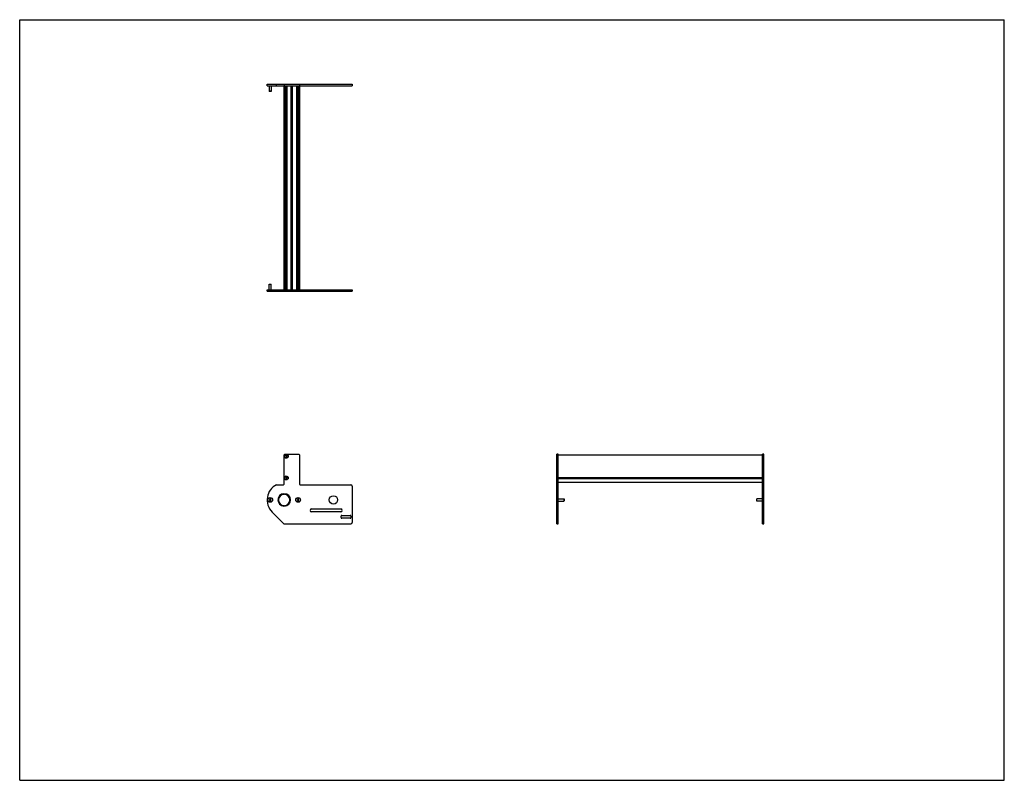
# Model space of a CAD drawing. Header units: inches. Extents: x 0 to 88, y 0 to 68.
import ezdxf

# ---------------------------------------------------------------- set-up
doc = ezdxf.new("R2010")
doc.units = ezdxf.units.IN
doc.header["$LTSCALE"] = 4.84
doc.header["$MEASUREMENT"] = 0
doc.layers.get('0').update_dxf_attribs({"linetype": 'CONTINUOUS'})
for name, color, linetype in [('350667_BL6', 7, 'CONTINUOUS'), ('350668_BL2', 7, 'CONTINUOUS'), ('350669_18_BL7', 7, 'CONTINUOUS'), ('930412M_BL1', 7, 'CONTINUOUS'), ('930412M_BL3', 7, 'CONTINUOUS'), ('930412M_BL8', 7, 'CONTINUOUS'), ('930516M_BL0', 7, 'CONTINUOUS'), ('930516M_BL4', 7, 'CONTINUOUS'), ('930516M_BL5', 7, 'CONTINUOUS'), ('930516M_BL9', 7, 'CONTINUOUS')]:
    doc.layers.add(name, color=color, linetype=linetype)

# ---------------------------------------------------------------- blocks, each defined once
blk = doc.blocks.new('930516M_BL0', base_point=(22.388, 34.618))
at = {"layer": '930516M_BL0', "color": 7, "linetype": 'CONTINUOUS'}
for p, q in [((22.29, 44.362), (22.297, 44.37)), ((22.29, 44.362), (22.486, 44.362)), ((22.29, 43.863), (22.29, 44.362)), ((22.297, 44.37), (22.479, 44.37)), ((22.486, 44.362), (22.479, 44.37)), ((22.486, 43.863), (22.486, 44.362)), ((22.388, 25.132), (22.329, 25.098)), ((22.329, 25.098), (22.329, 25.03)), ((22.329, 25.03), (22.388, 24.995)), ((22.447, 25.098), (22.388, 25.132)), ((22.388, 24.995), (22.447, 25.03)), ((22.447, 25.03), (22.447, 25.098))]:
    blk.add_line(p, q, dxfattribs=at)
blk.add_circle((22.388, 25.064), 0.197, dxfattribs=at)
blk = doc.blocks.new('930412M_BL1', base_point=(23.821, 36.514))
at = {"layer": '930412M_BL1', "color": 7, "linetype": 'CONTINUOUS'}
for p, q in [((23.778, 44.216), (23.864, 44.216)), ((23.778, 44.208), (23.864, 44.208)), ((23.821, 29.026), (23.772, 28.998)), ((23.772, 28.998), (23.772, 28.941)), ((23.772, 28.941), (23.821, 28.913)), ((23.87, 28.998), (23.821, 29.026)), ((23.821, 28.913), (23.87, 28.941)), ((23.87, 28.941), (23.87, 28.998))]:
    blk.add_line(p, q, dxfattribs=at)
blk.add_circle((23.821, 28.97), 0.157, dxfattribs=at)
blk = doc.blocks.new('350668_BL2', base_point=(35.127, 33.398))
at = {"layer": '350668_BL2', "color": 7, "linetype": 'CONTINUOUS'}
for p, q in [((22.114, 43.863), (29.727, 43.863)), ((22.114, 43.738), (22.114, 43.863)), ((22.114, 43.738), (23.637, 43.738)), ((22.948, 43.738), (22.948, 43.863)), ((23.638, 43.863), (23.638, 43.738)), ((23.638, 43.738), (29.727, 43.738)), ((25.004, 43.863), (25.004, 43.738)), ((29.727, 43.863), (29.727, 43.738)), ((23.638, 26.483), (23.638, 29.097)), ((23.698, 29.157), (24.944, 29.157)), ((25.004, 29.097), (25.004, 26.483)), ((48.016, 22.933), (48.016, 29.157)), ((48.141, 29.157), (48.016, 29.157)), ((48.141, 22.933), (48.141, 29.157)), ((22.948, 26.423), (23.578, 26.423)), ((25.064, 26.423), (29.602, 26.423)), ((48.141, 26.423), (48.016, 26.423)), ((23.608, 25.625), (23.608, 25.563)), ((23.668, 25.563), (23.668, 25.625)), ((29.727, 26.298), (29.727, 23.058)), ((23.577, 22.969), (22.56, 23.986)), ((23.608, 24.565), (23.608, 24.502)), ((23.668, 24.502), (23.668, 24.565)), ((26.075, 24.259), (28.7, 24.259)), ((28.7, 24.009), (26.075, 24.009)), ((23.665, 22.933), (29.602, 22.933)), ((28.727, 23.493), (28.727, 23.623)), ((28.787, 23.683), (29.542, 23.683)), ((29.542, 23.433), (28.787, 23.433)), ((29.602, 23.623), (29.602, 23.493)), ((48.016, 22.933), (48.141, 22.933))]:
    blk.add_line(p, q, dxfattribs=at)
for centre, radius in [((23.821, 28.97), 0.175), ((23.821, 27.032), 0.175), ((22.388, 25.064), 0.21), ((24.888, 25.064), 0.21), ((28.042, 25.064), 0.375)]:
    blk.add_circle(centre, radius, dxfattribs=at)
for centre, radius, start, end in [((23.698, 29.097), 0.06, 90, 180), ((24.944, 29.097), 0.06, 0, 90), ((23.638, 25.064), 1.524, 116.90826, 225), ((23.578, 26.483), 0.06, 270, 360), ((25.064, 26.483), 0.06, 180, 270), ((29.602, 26.298), 0.125, 0, 90), ((23.638, 25.064), 0.562, 93.05723, 266.94277), ((23.638, 25.064), 0.5, 93.43981, 266.56019), ((23.638, 25.064), 0.562, 273.05723, 86.94277), ((23.638, 25.064), 0.5, 273.43981, 86.56019), ((26.075, 24.134), 0.125, 90, 270), ((28.7, 24.134), 0.125, 270, 90), ((23.665, 23.058), 0.125, 225, 270), ((28.787, 23.623), 0.06, 90, 180), ((28.787, 23.493), 0.06, 180, 270), ((29.542, 23.623), 0.06, 0, 90), ((29.542, 23.493), 0.06, 270, 360), ((29.602, 23.058), 0.125, 270, 360)]:
    blk.add_arc(centre, radius, start, end, dxfattribs=at)
blk = doc.blocks.new('930412M_BL3', base_point=(23.821, 27.032))
at = {"layer": '930412M_BL3', "color": 7, "linetype": 'CONTINUOUS'}
for p, q in [((23.821, 27.088), (23.772, 27.06)), ((23.772, 27.06), (23.772, 27.003)), ((23.772, 27.003), (23.821, 26.975)), ((23.87, 27.06), (23.821, 27.088)), ((23.821, 26.975), (23.87, 27.003)), ((23.87, 27.003), (23.87, 27.06))]:
    blk.add_line(p, q, dxfattribs=at)
blk.add_circle((23.821, 27.032), 0.157, dxfattribs=at)
blk = doc.blocks.new('930516M_BL4', base_point=(36.669, 25.064))
at = {"layer": '930516M_BL4', "color": 7, "linetype": 'CONTINUOUS'}
for p, q in [((24.888, 25.132), (24.829, 25.098)), ((24.829, 25.098), (24.829, 25.03)), ((24.829, 25.03), (24.888, 24.995)), ((24.947, 25.098), (24.888, 25.132)), ((24.888, 24.995), (24.947, 25.03)), ((24.947, 25.03), (24.947, 25.098)), ((48.141, 25.162), (48.64, 25.162)), ((48.141, 24.965), (48.64, 24.965)), ((48.64, 25.162), (48.64, 24.965)), ((48.64, 25.162), (48.648, 25.154)), ((48.64, 24.965), (48.648, 24.973)), ((48.648, 25.154), (48.648, 24.973))]:
    blk.add_line(p, q, dxfattribs=at)
blk.add_circle((24.888, 25.064), 0.197, dxfattribs=at)
blk = doc.blocks.new('930516M_BL5', base_point=(22.388, 61.846))
at = {"layer": '930516M_BL5', "color": 7, "linetype": 'CONTINUOUS'}
for p, q in [((22.29, 62.099), (22.29, 61.6)), ((22.29, 61.6), (22.297, 61.592)), ((22.486, 61.6), (22.29, 61.6)), ((22.486, 61.6), (22.479, 61.592)), ((22.486, 62.099), (22.486, 61.6)), ((22.479, 61.592), (22.297, 61.592))]:
    blk.add_line(p, q, dxfattribs=at)
blk = doc.blocks.new('350667_BL6', base_point=(44.308, 42.578))
at = {"layer": '350667_BL6', "color": 7, "linetype": 'CONTINUOUS'}
for p, q in [((22.114, 62.099), (22.114, 62.224)), ((22.114, 62.224), (29.727, 62.224)), ((22.114, 62.099), (29.727, 62.099)), ((22.948, 62.099), (22.948, 62.224)), ((23.638, 62.224), (23.638, 62.099)), ((25.004, 62.224), (25.004, 62.099)), ((29.727, 62.224), (29.727, 62.099)), ((66.502, 29.157), (66.377, 29.157)), ((66.377, 22.933), (66.377, 29.157)), ((66.502, 22.933), (66.502, 29.157)), ((66.502, 26.423), (66.377, 26.423)), ((66.377, 22.933), (66.502, 22.933))]:
    blk.add_line(p, q, dxfattribs=at)
blk = doc.blocks.new('350669_18_BL7', base_point=(45.007, 44.382))
at = {"layer": '350669_18_BL7', "color": 7, "linetype": 'CONTINUOUS'}
for p, q in [((23.638, 43.863), (23.638, 62.099)), ((23.696, 43.863), (23.696, 62.099)), ((23.778, 62.099), (23.778, 43.863)), ((23.864, 62.099), (23.864, 43.863)), ((24.258, 43.863), (24.258, 62.099)), ((24.383, 43.863), (24.383, 62.099)), ((24.778, 43.863), (24.778, 62.099)), ((24.864, 43.863), (24.864, 62.099)), ((24.946, 43.863), (24.946, 62.099)), ((25.004, 62.099), (25.004, 43.863)), ((48.141, 29.104), (66.377, 29.104)), ((48.141, 27.155), (48.141, 28.97)), ((66.377, 27.128), (66.377, 28.97)), ((48.141, 27.075), (66.377, 27.075)), ((48.141, 26.989), (66.377, 26.989)), ((48.141, 26.697), (48.141, 26.935)), ((48.141, 26.666), (66.377, 26.666)), ((66.377, 26.697), (66.377, 26.908))]:
    blk.add_line(p, q, dxfattribs=at)
blk = doc.blocks.new('930412M_BL8', base_point=(23.821, 61.75))
at = {"layer": '930412M_BL8', "color": 7, "linetype": 'CONTINUOUS'}
for p, q in [((23.864, 61.754), (23.778, 61.754)), ((23.864, 61.746), (23.778, 61.746))]:
    blk.add_line(p, q, dxfattribs=at)
blk = doc.blocks.new('930516M_BL9', base_point=(66.124, 25.064))
at = {"layer": '930516M_BL9', "color": 7, "linetype": 'CONTINUOUS'}
for p, q in [((65.878, 25.162), (65.87, 25.154)), ((65.87, 24.973), (65.87, 25.154)), ((65.878, 24.965), (65.87, 24.973)), ((66.377, 25.162), (65.878, 25.162)), ((65.878, 24.965), (65.878, 25.162)), ((66.377, 24.965), (65.878, 24.965))]:
    blk.add_line(p, q, dxfattribs=at)

msp = doc.modelspace()

# ---------------------------------------------------------------- linework, layer by layer
at = {"color": 7, "linetype": 'CONTINUOUS'}
for p, q in [((0, 0), (0, 68)), ((0, 68), (88, 68)), ((88, 0), (88, 68)), ((0, 0), (88, 0))]:
    msp.add_line(p, q, dxfattribs=at)

# ---------------------------------------------------------------- block references
at = {"layer": '350667_BL6'}
msp.add_blockref('350667_BL6', (44.308, 42.578), dxfattribs=at)
at = {"layer": '350668_BL2'}
msp.add_blockref('350668_BL2', (35.127, 33.398), dxfattribs=at)
at = {"layer": '350669_18_BL7'}
msp.add_blockref('350669_18_BL7', (45.007, 44.382), dxfattribs=at)
at = {"layer": '930412M_BL1'}
msp.add_blockref('930412M_BL1', (23.821, 36.514), dxfattribs=at)
at = {"layer": '930412M_BL3'}
msp.add_blockref('930412M_BL3', (23.821, 27.032), dxfattribs=at)
at = {"layer": '930412M_BL8'}
msp.add_blockref('930412M_BL8', (23.821, 61.75), dxfattribs=at)
at = {"layer": '930516M_BL0'}
msp.add_blockref('930516M_BL0', (22.388, 34.618), dxfattribs=at)
at = {"layer": '930516M_BL4'}
msp.add_blockref('930516M_BL4', (36.669, 25.064), dxfattribs=at)
at = {"layer": '930516M_BL5'}
msp.add_blockref('930516M_BL5', (22.388, 61.846), dxfattribs=at)
at = {"layer": '930516M_BL9'}
msp.add_blockref('930516M_BL9', (66.124, 25.064), dxfattribs=at)

doc.saveas('drawing.dxf')
